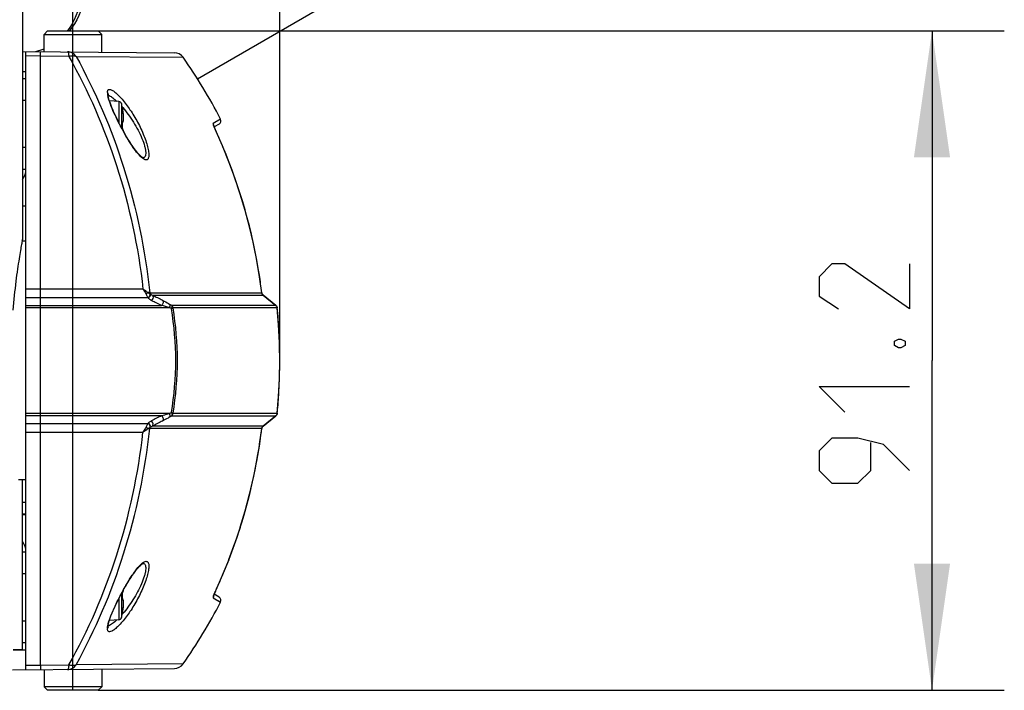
# Model space of a CAD drawing. Header units: millimetres. Extents: x 0 to 420, y 0 to 297.
# Tile 22 of 100: x 114 to 142, y 54 to 73. Entities that reach past the tile are written whole.
import ezdxf

# ---------------------------------------------------------------- set-up
doc = ezdxf.new("R2010")
doc.units = ezdxf.units.MM
doc.header["$LTSCALE"] = 23.1
doc.layers.get('0').update_dxf_attribs({"linetype": 'CONTINUOUS'})
doc.layers.add('06___PRT_ALL_SURFS', color=7, linetype='CONTINUOUS')
doc.layers.add('DIM_PILOTEES', color=7, linetype='CONTINUOUS')
doc.styles.get("Standard").update_dxf_attribs({"font": 'txt', "width": 0.7})
doc.dimstyles.new('DIMSTYLE_1', dxfattribs={"dimtxt": 2.5, "dimasz": 3.5, "dimexe": 2, "dimexo": 0, "dimtad": 1, "dimlfac": 5, "dimdsep": 46, "dimtxsty": 'Standard', "dimblk": '_FILLED', "dimblk1": '_FILLED', "dimblk2": '_FILLED', "dimcen": 0, "dimazin": 2, "dimtp": 0.2, "dimtm": 0.2, "dimtfac": 1, "dimtofl": 0, "dimtmove": 0, "dimatfit": 3, "dimldrblk": '_FILLED', "dimfxl": 0, "dimtolj": 1, "dimarcsym": 0})
doc.dimstyles.new('DIMSTYLE_2', dxfattribs={"dimtxt": 2.5, "dimasz": 3.5, "dimexe": 2, "dimexo": 0, "dimtad": 1, "dimlfac": 5, "dimdsep": 46, "dimtxsty": 'Standard', "dimblk": '_FILLED', "dimblk1": '_FILLED', "dimblk2": '_FILLED', "dimcen": 0, "dimazin": 2, "dimtp": 0.3, "dimtm": 0.3, "dimtfac": 1, "dimtofl": 0, "dimtmove": 0, "dimatfit": 3, "dimldrblk": '_FILLED', "dimfxl": 0, "dimtolj": 1, "dimarcsym": 0})
doc.dimstyles.new('DIMSTYLE_5', dxfattribs={"dimtxt": 2.5, "dimasz": 3.5, "dimexe": 2, "dimexo": 0, "dimtad": 1, "dimlfac": 5, "dimdsep": 46, "dimtxsty": 'Standard', "dimblk": '_FILLED', "dimblk1": '_FILLED', "dimblk2": '_FILLED', "dimcen": 0, "dimazin": 2, "dimtp": 0.5, "dimtm": 0.5, "dimtfac": 1, "dimtofl": 0, "dimtmove": 0, "dimatfit": 3, "dimldrblk": '_FILLED', "dimfxl": 0, "dimtolj": 1, "dimarcsym": 0})

# ---------------------------------------------------------------- blocks, each defined once
blk = doc.blocks.new('_FILLED')
at = {"color": 0, "linetype": 'ByBlock'}
blk.add_solid([(0, 0), (-1, 0.1429), (-1, -0.1429)], dxfattribs=at)
blk = doc.blocks.new('*D16')
at = {"layer": 'DIM_PILOTEES', "color": 2, "linetype": 'Continuous'}
for p, q in [((116.55, 72.383), (141.616, 72.383)), ((139.616, 72.383), (139.616, 63.263)), ((139.616, 54.143), (139.616, 63.263)), ((116.55, 54.143), (141.616, 54.143))]:
    blk.add_line(p, q, dxfattribs=at)
at = {"layer": 'DIM_PILOTEES', "color": 2, "linetype": 'Continuous', "xscale": 3.5, "yscale": 3.5, "zscale": 3.5}
for p, rotation in [((139.616, 72.383), 90), ((139.616, 54.143), 270)]:
    blk.add_blockref('_FILLED', p, dxfattribs=dict(at, rotation=rotation))
at = {"layer": 'DIM_PILOTEES', "color": 2, "linetype": 'Continuous', "insert": (136.491, 63.263), "char_height": 2.5, "width": 10.17857, "attachment_point": 2, "rotation": 90, "line_spacing_factor": 0.9}
blk.add_mtext('{\\ftxt;\\W0.0001;\\H0.0001;\\~}{\\ftxt;\\W2.7142857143;\\H2.5; }{\\ftxt;\\W0.0001;\\H0.0001;\\~}', dxfattribs=at)
blk = doc.blocks.new('*D17')
at = {"layer": 'DIM_PILOTEES', "color": 2, "linetype": 'Continuous'}
for p, q in [((71.53, 63.263), (71.53, 103.414)), ((121.571, 63.263), (121.571, 103.414)), ((71.53, 101.414), (96.55, 101.414)), ((121.571, 101.414), (96.55, 101.414))]:
    blk.add_line(p, q, dxfattribs=at)
at = {"layer": 'DIM_PILOTEES', "color": 2, "linetype": 'Continuous', "xscale": 3.5, "yscale": 3.5, "zscale": 3.5, "rotation": 180}
blk.add_blockref('_FILLED', (71.53, 101.414), dxfattribs=at)
at = {"layer": 'DIM_PILOTEES', "color": 2, "linetype": 'Continuous', "xscale": 3.5, "yscale": 3.5, "zscale": 3.5}
blk.add_blockref('_FILLED', (121.571, 101.414), dxfattribs=at)
at = {"layer": 'DIM_PILOTEES', "color": 2, "linetype": 'Continuous', "insert": (96.55, 104.539), "char_height": 2.5, "width": 13.66071, "attachment_point": 2, "line_spacing_factor": 0.9}
blk.add_mtext('{\\ftxt;\\W0.0001;\\H0.0001;\\~}{\\ftxt;\\W3.6428571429;\\H2.5; }{\\ftxt;\\W0.0001;\\H0.0001;\\~}', dxfattribs=at)
blk = doc.blocks.new('*D18')
at = {"layer": 'DIM_PILOTEES', "color": 2, "linetype": 'Continuous'}
for p, q in [((115.85, 54.143), (115.85, 98.414)), ((121.571, 63.263), (121.571, 98.414)), ((115.85, 96.414), (94.529, 96.414)), ((94.529, 96.414), (118.711, 96.414)), ((129.071, 96.414), (118.711, 96.414)), ((121.571, 96.414), (129.071, 96.414))]:
    blk.add_line(p, q, dxfattribs=at)
at = {"layer": 'DIM_PILOTEES', "color": 2, "linetype": 'Continuous', "xscale": 3.5, "yscale": 3.5, "zscale": 3.5}
blk.add_blockref('_FILLED', (115.85, 96.414), dxfattribs=at)
at = {"layer": 'DIM_PILOTEES', "color": 2, "linetype": 'Continuous', "xscale": 3.5, "yscale": 3.5, "zscale": 3.5, "rotation": 180}
blk.add_blockref('_FILLED', (121.571, 96.414), dxfattribs=at)
at = {"layer": 'DIM_PILOTEES', "color": 2, "linetype": 'Continuous', "insert": (101.85, 99.539), "char_height": 2.5, "width": 10.98214, "attachment_point": 3, "line_spacing_factor": 0.9}
blk.add_mtext('{\\ftxt;\\W0.0001;\\H0.0001;\\~}{\\ftxt;\\W2.9285714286;\\H2.5; }{\\ftxt;\\W0.0001;\\H0.0001;\\~}', dxfattribs=at)

msp = doc.modelspace()

# ---------------------------------------------------------------- linework, layer by layer
at = {"color": 7, "linetype": 'Continuous'}
for p, q in [((128.4188, 76.3198), (119.2957, 71.0526)), ((114.4522, 73.6468), (114.4522, 66.6126)), ((115.1504, 72.3826), (115.0504, 72.2826)), ((115.0504, 71.8116), (115.0504, 72.2826)), ((115.0504, 72.2826), (116.6504, 72.2826)), ((115.1504, 72.3826), (116.5504, 72.3826)), ((116.5504, 72.3826), (116.6504, 72.2826)), ((116.6504, 71.7976), (116.6504, 72.2826)), ((114.4522, 71.8168), (118.656, 71.7801)), ((114.5504, 54.7091), (114.5504, 71.816)), ((114.9504, 71.6855), (114.5504, 71.6891)), ((114.9504, 54.8396), (114.9504, 71.6855)), ((115.7372, 71.6789), (114.9504, 71.6855)), ((115.9363, 71.6789), (118.8989, 71.6526)), ((114.4522, 71.2642), (114.5504, 71.2634)), ((114.4522, 71.0626), (114.5504, 71.0626)), ((116.8219, 70.6256), (116.8219, 70.6252)), ((116.8221, 70.6181), (116.8219, 70.6252)), ((114.4522, 70.4626), (114.5504, 70.4626)), ((117.1216, 70.4301), (116.8578, 70.4532)), ((117.1216, 70.4301), (117.1216, 69.8425)), ((117.1921, 70.3707), (117.1921, 69.7079)), ((117.2187, 70.2518), (117.22, 70.2519)), ((117.2187, 70.2518), (117.22, 70.2519)), ((117.2191, 70.2474), (117.219, 70.2476)), ((117.2197, 70.2428), (117.2191, 70.2474)), ((117.2198, 70.2418), (117.2197, 70.2428)), ((117.22, 70.2405), (117.2197, 70.2422)), ((117.2205, 70.2376), (117.2199, 70.2408)), ((117.221, 70.2343), (117.2204, 70.2378)), ((117.2213, 70.2324), (117.2207, 70.2361)), ((117.2217, 70.2304), (117.221, 70.2343)), ((117.2224, 70.226), (117.2216, 70.2306)), ((117.2233, 70.2213), (117.2223, 70.2266)), ((117.2244, 70.2152), (117.2231, 70.2222)), ((117.2255, 70.2094), (117.2242, 70.2164)), ((117.2255, 70.2094), (117.2255, 70.2094)), ((117.2297, 70.1866), (117.2255, 70.2094)), ((117.2297, 70.187), (117.2255, 70.2094)), ((117.2343, 70.1599), (117.2297, 70.187)), ((117.2384, 70.1335), (117.2342, 70.1603)), ((117.242, 70.1076), (117.2383, 70.1338)), ((117.245, 70.0825), (117.2419, 70.1079)), ((117.2476, 70.0584), (117.245, 70.0828)), ((117.2495, 70.0354), (117.2475, 70.0586)), ((117.251, 70.0138), (117.2495, 70.0356)), ((117.2519, 69.9937), (117.251, 70.014)), ((117.2187, 69.8395), (117.2191, 69.8395)), ((117.2198, 69.861), (117.2252, 69.8636)), ((117.2455, 69.8969), (117.2477, 69.9065)), ((117.2477, 69.9064), (117.2494, 69.9172)), ((117.2494, 69.9172), (117.2507, 69.9294)), ((117.2507, 69.9294), (117.2517, 69.9431)), ((117.2517, 69.943), (117.2522, 69.9584)), ((117.2523, 69.9752), (117.2519, 69.9939)), ((117.2522, 69.9583), (117.2523, 69.9753)), ((119.9339, 69.94), (119.7289, 69.8208)), ((119.895, 69.8077), (119.7562, 69.7276)), ((117.2104, 69.6671), (117.2047, 69.6776)), ((117.248, 69.6055), (117.2075, 69.6791)), ((117.2187, 69.6856), (117.2191, 69.6856)), ((117.2193, 69.663), (117.2202, 69.656)), ((117.2252, 69.6616), (117.2198, 69.6641)), ((117.243, 69.6366), (117.2399, 69.644)), ((117.2456, 69.6282), (117.243, 69.6366)), ((117.2477, 69.6187), (117.2455, 69.6282)), ((117.2494, 69.6079), (117.2477, 69.6187)), ((117.2501, 69.6018), (117.2494, 69.6079)), ((119.81, 69.6037), (119.8089, 69.6053)), ((114.4522, 69.1626), (114.5504, 69.1626)), ((114.4522, 68.5626), (114.5504, 68.5626)), ((114.55, 67.5326), (114.4522, 67.5326)), ((114.5504, 66.5626), (114.4429, 66.5626)), ((114.4482, 66.591), (114.4522, 66.6126)), ((114.4504, 66.5626), (114.4504, 66.6026)), ((117.7875, 65.2401), (114.5504, 65.2401)), ((117.9745, 65.1421), (121.0751, 65.1421)), ((121.0756, 65.1415), (121.0751, 65.1421)), ((117.9277, 64.998), (114.5504, 64.998)), ((118.0509, 65.0756), (121.1098, 65.0756)), ((121.112, 65.0741), (121.1098, 65.0756)), ((121.1098, 65.0756), (121.1119, 65.074)), ((121.1098, 65.0756), (121.1119, 65.074)), ((121.1119, 65.074), (121.465, 64.7889)), ((121.4673, 64.7874), (121.112, 65.0741)), ((114.5504, 64.7869), (118.3031, 64.7869)), ((114.5504, 64.7298), (118.5224, 64.7298)), ((118.5736, 64.6998), (118.5224, 64.7298)), ((118.5843, 64.7889), (118.5337, 64.8192)), ((121.465, 64.7889), (118.5843, 64.7889)), ((121.5035, 64.7193), (118.6213, 64.7193)), ((121.4673, 64.7874), (121.465, 64.7889)), ((121.504, 64.7188), (121.5035, 64.7193)), ((121.54, 64.2563), (121.504, 64.7188)), ((121.5635, 63.7591), (121.54, 64.2563)), ((121.5713, 63.2626), (121.5635, 63.7604)), ((121.5636, 62.7673), (121.5714, 63.2639)), ((121.5401, 62.2701), (121.5636, 62.7673)), ((121.504, 61.8063), (121.5402, 62.2714)), ((118.5224, 61.7953), (114.5504, 61.7953)), ((118.3031, 61.7382), (114.5504, 61.7382)), ((118.5224, 61.7953), (118.5736, 61.8254)), ((118.5337, 61.7059), (118.5843, 61.7362)), ((118.5843, 61.7362), (121.465, 61.7362)), ((118.6213, 61.8058), (121.5035, 61.8058)), ((121.465, 61.7362), (121.1119, 61.4512)), ((121.112, 61.451), (121.4673, 61.7377)), ((121.4673, 61.7377), (121.465, 61.7362)), ((121.504, 61.8063), (121.5035, 61.8058)), ((114.5504, 61.5271), (117.9277, 61.5271)), ((121.0751, 61.383), (117.9745, 61.383)), ((121.1098, 61.4495), (118.0509, 61.4495)), ((121.0155, 60.9479), (121.0756, 61.3836)), ((121.0756, 61.3836), (121.0751, 61.383)), ((121.1119, 61.4512), (121.1098, 61.4495)), ((121.112, 61.451), (121.1098, 61.4495)), ((114.5504, 61.285), (117.7875, 61.285)), ((120.9373, 60.4842), (121.0159, 60.9505)), ((120.8446, 60.0224), (120.9377, 60.4867)), ((114.5504, 59.9626), (114.348, 59.9626)), ((114.4504, 55.2626), (114.4504, 59.9626)), ((120.7376, 59.5631), (120.8452, 60.0248)), ((120.6162, 59.1069), (120.7382, 59.5655)), ((114.55, 59.3381), (114.4504, 59.3381)), ((114.55, 59.0189), (114.4504, 59.0189)), ((114.55, 58.9926), (114.4504, 58.9926)), ((120.4805, 58.6544), (120.6168, 59.1092)), ((120.3306, 58.2062), (120.4812, 58.6567)), ((120.1665, 57.7628), (120.3314, 58.2085)), ((114.5504, 57.9626), (114.4504, 57.9626)), ((119.989, 57.326), (120.1674, 57.7651)), ((117.7874, 57.6488), (117.7876, 57.6488)), ((114.5504, 57.3626), (114.4504, 57.3626)), ((119.81, 56.9214), (119.9896, 57.3272)), ((117.1216, 56.6828), (117.1216, 56.095)), ((117.1921, 56.8173), (117.1921, 56.1545)), ((117.2047, 56.8475), (117.2104, 56.858)), ((117.2104, 56.858), (117.2173, 56.8707)), ((117.2187, 56.8395), (117.2191, 56.8395)), ((117.2187, 56.6856), (117.2191, 56.6856)), ((117.2202, 56.8691), (117.2193, 56.8619)), ((117.2198, 56.861), (117.2252, 56.8636)), ((117.2252, 56.6616), (117.2198, 56.6641)), ((117.2455, 56.8969), (117.2477, 56.9065)), ((117.2477, 56.9064), (117.2494, 56.9172)), ((117.2494, 56.9172), (117.25, 56.9231)), ((119.7289, 56.7043), (119.9339, 56.5851)), ((119.895, 56.7174), (119.7562, 56.7975)), ((119.8003, 56.9002), (119.81, 56.9214)), ((119.81, 56.9214), (119.8089, 56.9198)), ((117.2342, 56.3648), (117.2384, 56.3916)), ((117.2383, 56.3913), (117.242, 56.4175)), ((117.243, 56.6366), (117.2399, 56.644)), ((117.2419, 56.4172), (117.245, 56.4426)), ((117.2456, 56.6282), (117.243, 56.6366)), ((117.245, 56.4424), (117.2476, 56.4667)), ((117.2477, 56.6187), (117.2455, 56.6282)), ((117.2475, 56.4665), (117.2495, 56.4897)), ((117.2494, 56.6079), (117.2477, 56.6187)), ((117.2507, 56.5957), (117.2494, 56.6079)), ((117.2495, 56.4895), (117.251, 56.5113)), ((117.2517, 56.582), (117.2507, 56.5958)), ((117.251, 56.5111), (117.2519, 56.5314)), ((117.2522, 56.5667), (117.2517, 56.5821)), ((117.2519, 56.5312), (117.2523, 56.5499)), ((117.2523, 56.5498), (117.2522, 56.5668)), ((117.22, 56.2732), (117.2187, 56.2733)), ((117.22, 56.2732), (117.2187, 56.2733)), ((117.219, 56.2777), (117.2197, 56.2823)), ((117.219, 56.2774), (117.219, 56.2777)), ((117.2197, 56.2823), (117.22, 56.2844)), ((117.22, 56.2844), (117.2204, 56.2871)), ((117.2204, 56.2871), (117.2209, 56.2902)), ((117.2209, 56.2902), (117.2215, 56.2937)), ((117.2215, 56.2937), (117.2221, 56.2974)), ((117.2221, 56.2974), (117.2232, 56.3036)), ((117.2232, 56.3036), (117.2245, 56.3104)), ((117.2245, 56.3104), (117.2255, 56.3157)), ((117.2255, 56.3157), (117.2297, 56.3385)), ((117.2255, 56.3158), (117.2255, 56.3157)), ((117.2297, 56.3381), (117.2343, 56.3652)), ((114.4504, 56.0626), (114.5504, 56.0626)), ((116.8219, 55.8999), (116.822, 55.9063)), ((116.8219, 55.8995), (116.8219, 55.8999)), ((117.1216, 56.095), (116.8578, 56.072)), ((114.4504, 55.4626), (114.5504, 55.4626)), ((114.1985, 55.2587), (114.5504, 55.2617)), ((114.4504, 55.2626), (114.1986, 55.2626)), ((114.5504, 54.836), (114.9504, 54.8396)), ((114.9504, 54.8396), (115.7372, 54.8463)), ((118.8989, 54.8726), (115.9363, 54.8463)), ((114.1791, 54.7059), (118.656, 54.745)), ((115.0504, 54.7135), (115.0504, 54.2426)), ((116.6504, 54.7275), (116.6504, 54.2426)), ((116.6504, 54.2426), (115.0504, 54.2426)), ((115.1504, 54.1426), (115.0504, 54.2426)), ((116.5504, 54.1426), (116.6504, 54.2426)), ((116.5504, 54.1426), (115.1504, 54.1426))]:
    msp.add_line(p, q, dxfattribs=at)
for points in [[(116.8219, 70.6256), (116.8219, 70.6279), (116.8224, 70.6367), (116.8231, 70.6418), (116.8233, 70.6428)], [(117.2075, 69.6791), (117.1687, 69.7515), (117.1318, 69.8224), (117.0967, 69.8917), (117.0634, 69.9593), (117.0319, 70.025), (117.0023, 70.0887), (116.9746, 70.1505), (116.9488, 70.2101), (116.9251, 70.2674), (116.9036, 70.322), (116.8844, 70.3736), (116.8678, 70.4217), (116.8537, 70.4659), (116.8423, 70.5061), (116.8335, 70.5417), (116.8274, 70.5725), (116.8237, 70.5981), (116.8221, 70.6181)], [(117.2194, 69.8295), (117.2191, 69.8414), (117.219, 69.8452), (117.2191, 69.8488), (117.2192, 69.8522), (117.2193, 69.8554), (117.2195, 69.8584), (117.2198, 69.861)], [(117.2191, 69.6856), (117.2194, 69.6952), (117.2198, 69.7095), (117.2201, 69.7239), (117.2203, 69.7382), (117.2204, 69.7525), (117.2204, 69.7722)], [(117.2204, 69.7722), (117.2203, 69.7865), (117.2201, 69.8009), (117.2198, 69.8152), (117.2194, 69.8295)], [(117.2198, 69.861), (117.2201, 69.8634), (117.2204, 69.8653), (117.2207, 69.8669), (117.2209, 69.8679), (117.2211, 69.8685)], [(117.2252, 69.8636), (117.2313, 69.8685), (117.2361, 69.8744), (117.2399, 69.8811), (117.243, 69.8885), (117.2456, 69.8969)], [(119.9339, 69.94), (119.9245, 69.9348), (119.8893, 69.9141), (119.8254, 69.8759), (119.7289, 69.8208)], [(119.81, 69.6037), (119.8011, 69.6231), (119.7956, 69.6353), (119.7903, 69.6472), (119.7852, 69.6588), (119.7802, 69.6701), (119.7755, 69.681), (119.7711, 69.6914), (119.7669, 69.7015), (119.7629, 69.711), (119.7592, 69.7201), (119.7558, 69.7286), (119.7527, 69.7366), (119.7499, 69.744), (119.7473, 69.7508), (119.7451, 69.757), (119.7431, 69.7627), (119.7414, 69.7676), (119.7401, 69.7718), (119.739, 69.7753), (119.7382, 69.7781), (119.7377, 69.78), (119.7375, 69.7809)], [(117.2198, 69.6636), (117.2196, 69.666), (117.2194, 69.6686), (117.2192, 69.6715), (117.2191, 69.6746), (117.219, 69.6779), (117.2191, 69.6813), (117.2191, 69.6847), (117.2191, 69.6856)], [(117.2198, 69.6641), (117.2198, 69.6641), (117.2195, 69.6668), (117.2193, 69.6697), (117.2192, 69.6729), (117.2191, 69.6764), (117.219, 69.68), (117.2191, 69.6837), (117.2191, 69.6845)], [(117.2211, 69.6565), (117.2211, 69.6566), (117.2209, 69.6572), (117.2207, 69.6583), (117.2204, 69.6597), (117.2201, 69.6615), (117.2198, 69.6636)], [(117.2399, 69.6441), (117.2361, 69.6508), (117.2313, 69.6566), (117.2252, 69.6616)], [(117.7893, 68.8763), (117.7831, 68.8787), (117.7725, 68.8843), (117.7582, 68.8936), (117.7406, 68.907), (117.7204, 68.9245), (117.6976, 68.9463), (117.6724, 68.9726), (117.6446, 69.0038), (117.6144, 69.0401), (117.5813, 69.0821), (117.5451, 69.1307), (117.5063, 69.1855), (117.4649, 69.2466), (117.4218, 69.3128), (117.3779, 69.3832), (117.3337, 69.4563), (117.2903, 69.5308), (117.248, 69.6055)], [(121.0756, 65.1415), (121.0155, 65.5772), (120.9373, 66.041), (120.8446, 66.5028), (120.7376, 66.9621), (120.6162, 67.4183), (120.4805, 67.8708), (120.3305, 68.319), (120.1665, 68.7623), (119.9886, 69.2003), (119.81, 69.6037)], [(121.112, 65.0741), (121.1111, 65.0749), (121.1042, 65.0812), (121.0979, 65.0883), (121.0921, 65.0962), (121.0871, 65.1048), (121.0828, 65.114), (121.0793, 65.1238), (121.0769, 65.1339), (121.0756, 65.1415)], [(121.0756, 61.3836), (121.0772, 61.3931), (121.0799, 61.4031), (121.0835, 61.4128), (121.0879, 61.4219), (121.0931, 61.4304), (121.0989, 61.4381), (121.1054, 61.445), (121.112, 61.451)], [(121.0756, 61.3836), (121.0769, 61.3912), (121.0793, 61.4013), (121.0828, 61.4111), (121.0871, 61.4203), (121.0921, 61.4289), (121.0979, 61.4368), (121.1042, 61.4439), (121.1085, 61.4479)], [(117.1982, 56.8288), (117.2373, 56.9004), (117.2781, 56.9731), (117.3202, 57.0458), (117.3632, 57.1178), (117.4063, 57.1878), (117.4491, 57.2545), (117.4907, 57.317), (117.5306, 57.3743), (117.5683, 57.4259), (117.6032, 57.4711), (117.6354, 57.5105), (117.6647, 57.5441), (117.6913, 57.5724), (117.7152, 57.5959), (117.7365, 57.6147), (117.7551, 57.6293), (117.7704, 57.6396), (117.7729, 57.6411)], [(117.7729, 57.6411), (117.7819, 57.6459), (117.7887, 57.6486), (117.7892, 57.6489), (117.7874, 57.6488)], [(116.822, 55.9063), (116.8235, 55.926), (116.8272, 55.9514), (116.8332, 55.982), (116.8419, 56.0174), (116.8531, 56.0573), (116.867, 56.1012), (116.8835, 56.1488), (116.9023, 56.1998), (116.9235, 56.2537), (116.9468, 56.3101), (116.972, 56.3688), (116.9991, 56.4294), (117.028, 56.4918), (117.0586, 56.556), (117.091, 56.6219), (117.125, 56.6894), (117.1608, 56.7584), (117.1982, 56.8288)], [(117.2194, 56.8295), (117.2191, 56.8414), (117.219, 56.8452), (117.2191, 56.8488), (117.2192, 56.8522), (117.2193, 56.8554), (117.2195, 56.8584), (117.2198, 56.861)], [(117.2198, 56.6636), (117.2196, 56.666), (117.2194, 56.6686), (117.2192, 56.6715), (117.2191, 56.6746), (117.219, 56.6779), (117.2191, 56.6813), (117.2191, 56.6847), (117.2191, 56.6856)], [(117.2198, 56.6641), (117.2198, 56.6641), (117.2195, 56.6668), (117.2193, 56.6697), (117.2192, 56.6729), (117.2191, 56.6764), (117.219, 56.68), (117.2191, 56.6837), (117.2191, 56.6845)], [(117.2191, 56.6856), (117.2194, 56.6952), (117.2198, 56.7095), (117.2201, 56.7239), (117.2203, 56.7382), (117.2204, 56.7525), (117.2204, 56.7722)], [(117.2204, 56.7722), (117.2203, 56.7865), (117.2201, 56.8009), (117.2198, 56.8152), (117.2194, 56.8295)], [(117.2198, 56.861), (117.2201, 56.8634), (117.2204, 56.8653), (117.2207, 56.8669), (117.2209, 56.8679), (117.2211, 56.8685)], [(117.2211, 56.6565), (117.2211, 56.6566), (117.2209, 56.6572), (117.2207, 56.6583), (117.2204, 56.6597), (117.2201, 56.6615), (117.2198, 56.6636)], [(117.2252, 56.8636), (117.2313, 56.8685), (117.2361, 56.8744), (117.2399, 56.8811), (117.243, 56.8885), (117.2456, 56.8969)], [(117.2399, 56.6441), (117.2361, 56.6508), (117.2313, 56.6566), (117.2252, 56.6616)], [(119.7375, 56.7444), (119.7374, 56.7439), (119.7375, 56.7444), (119.738, 56.746), (119.7387, 56.7486), (119.7397, 56.7521), (119.7411, 56.7564), (119.7428, 56.7616), (119.7448, 56.7675), (119.7472, 56.7741), (119.75, 56.7814), (119.753, 56.7894), (119.7564, 56.798), (119.7601, 56.8072), (119.7641, 56.8171), (119.7685, 56.8275), (119.7731, 56.8385), (119.778, 56.85), (119.7832, 56.8619), (119.7887, 56.8743), (119.7944, 56.8871), (119.8003, 56.9002)], [(119.8792, 56.6169), (119.9182, 56.594), (119.9337, 56.5852), (119.9339, 56.5851)], [(116.8216, 55.8861), (116.8219, 55.8854), (116.8233, 55.8823), (116.8231, 55.8832), (116.8224, 55.888), (116.8219, 55.8966), (116.8219, 55.8995)]]:
    msp.add_lwpolyline(points, dxfattribs=at)
for centre, radius, start, end in [((114.4026, 73.5291), 1.7648, 283.55829, 287.78027), ((114.3993, 73.5398), 1.776, 287.77839, 291.51367), ((118.6534, 71.4802), 0.3, 35.07563, 89.5), ((117.1075, 70.6777), 0.3027, 180.30793, 183.55759), ((117.1956, 70.6831), 0.3909, 183.54089, 186.26123), ((117.2999, 70.6945), 0.4958, 186.25103, 188.56463), ((117.4219, 70.7127), 0.6192, 188.55508, 190.53301), ((117.1147, 70.3504), 0.08, 14.67713, 85), ((114.8704, 69.7626), 2.4, 11.76567, 14.67713), ((115.0867, 68.4228), 2.8227, 40.62009, 41.08006), ((117.199, 70.2477), 0.0201, 358.64089, 11.71259), ((117.2004, 70.2479), 0.02, 345.21039, 11.76567), ((115.4908, 69.8756), 1.7665, 9.74567, 10.90127), ((115.518, 69.8803), 1.7389, 9.44607, 9.7449), ((115.5351, 69.8831), 1.7216, 9.00878, 9.44623), ((115.5571, 69.8866), 1.6993, 8.66653, 9.00874), ((115.5986, 69.8929), 1.6574, 7.98554, 8.66825), ((115.6491, 69.9), 1.6064, 7.62364, 7.98416), ((115.6976, 69.9065), 1.5573, 7.15853, 7.62437), ((115.7458, 69.9125), 1.5088, 6.87438, 7.15762), ((115.8226, 69.9217), 1.4314, 6.00271, 6.88006), ((115.8987, 69.9298), 1.355, 5.81055, 5.99677), ((117.4324, 69.8464), 0.2138, 180.21013, 181.84052), ((114.8188, 69.7626), 2.4012, 358.16287, 1.83713), ((119.845, 69.8943), 0.1, 300, 27.21694), ((123.6671, 73.1776), 7.3493, 208.53275, 208.64639), ((117.4323, 69.6787), 0.2137, 178.15905, 179.81686), ((123.3844, 71.2527), 3.9368, 204.32679, 204.73745), ((106.3334, 63.3978), 14.8365, 22.91882, 24.73325), ((106.1255, 63.3146), 15.0604, 8.84673, 22.90237), ((114.0504, 68.5626), 0.5, 323.53997, 360), ((105.9068, 63.2684), 15.2836, 7.04198, 8.89183), ((117.8446, 64.7109), 0.4215, 69.79768, 70.65573), ((119.6329, 66.7454), 2.4415, 225.70043, 225.94383), ((137.1153, 102.2731), 41.9418, 242.92044, 243.35057), ((137.3782, 102.4593), 42.0842, 242.66106, 243.08591), ((117.4453, 61.0416), 3.8422, 73.72001, 77.09983), ((121.4037, 64.7095), 0.1003, 36.76133, 52.3116), ((121.404, 64.7098), 0.0999, 28.91534, 36.73019), ((105.816, 63.2645), 15.7548, 5.05423, 5.29827), ((105.805, 63.2636), 15.7658, 3.82929, 5.05414), ((105.8006, 63.2632), 15.7703, 3.39631, 3.82935), ((105.7926, 63.2628), 15.7783, 1.98101, 3.39624), ((105.7882, 63.2626), 15.7827, 1.58577, 1.98103), ((105.7856, 63.2626), 15.7852, 0.23477, 1.58576), ((105.7852, 63.2626), 15.7857, 358.46016, 359.80658), ((105.7844, 63.2626), 15.7865, 359.80655, 0.23474), ((105.7935, 63.2623), 15.7774, 356.63695, 357.98995), ((105.7881, 63.2625), 15.7828, 357.98989, 358.46009), ((105.804, 63.2616), 15.7669, 355.04207, 356.09493), ((105.7982, 63.262), 15.7727, 356.09487, 356.63684), ((105.8168, 63.2605), 15.754, 354.70174, 355.042), ((136.7761, 24.9215), 41.1913, 116.64552, 117.08348), ((137.0271, 24.7511), 41.3143, 116.91013, 117.34289), ((121.4048, 61.8143), 0.0986, 307.63859, 309.21096), ((119.6395, 59.7732), 2.4508, 134.06248, 134.30489), ((117.8407, 61.825), 0.433, 289.36512, 290.19934), ((105.9108, 63.2561), 15.2795, 350.24325, 352.95837), ((121.1715, 61.3768), 0.0954, 130.30766, 142.08477), ((106.0717, 63.2255), 15.1157, 337.21928, 350.2545), ((114.0504, 57.9626), 0.5, 0, 36.7837), ((118.1779, 57.159), 0.6463, 130.96252, 132.90289), ((118.1044, 57.2437), 0.534, 128.85715, 130.96567), ((118.0611, 57.2972), 0.4652, 127.87053, 128.82981), ((106.3318, 63.128), 14.8382, 335.26691, 337.17741), ((117.4324, 56.8464), 0.2138, 180.21013, 181.84052), ((117.4323, 56.6787), 0.2137, 178.15905, 179.81686), ((114.8188, 56.7626), 2.4012, 358.16287, 1.83713), ((123.4021, 55.2643), 3.9562, 155.26312, 155.63612), ((119.845, 56.6308), 0.1, 332.78306, 60), ((115.5969, 56.6325), 1.659, 351.33299, 351.97639), ((115.6477, 56.6253), 1.6077, 351.97733, 352.38795), ((115.6993, 56.6184), 1.5557, 352.38739, 352.85918), ((115.7482, 56.6123), 1.5064, 352.86012, 353.14338), ((115.8168, 56.6041), 1.4373, 353.14071, 354.05536), ((115.9054, 56.5946), 1.3482, 354.06581, 354.21958), ((117.1147, 56.1747), 0.08, 275, 345.32287), ((114.8704, 56.7626), 2.4, 345.32287, 348.23433), ((115.0869, 58.1022), 2.8225, 318.91966, 319.38106), ((117.199, 56.2774), 0.0201, 348.28836, 1.35232), ((117.2004, 56.2773), 0.02, 348.23433, 14.7913), ((115.491, 56.6495), 1.7663, 349.09866, 350.26911), ((115.5183, 56.6448), 1.7386, 350.26992, 350.55534), ((115.5355, 56.642), 1.7212, 350.55515, 350.9975), ((115.5574, 56.6385), 1.6989, 350.99757, 351.33448), ((117.1098, 55.8473), 0.3049, 176.31408, 179.68676), ((117.44, 55.8093), 0.6375, 169.17893, 171.19324), ((118.6534, 55.045), 0.3, 270.5, 324.92437)]:
    msp.add_arc(centre, radius, start, end, dxfattribs=at)
for points, knots in [([(114.3933, 75.3549), (114.7283, 75.3505), (115.4117, 75.141), (116.0981, 74.3326), (116.2541, 73.2841), (115.96, 72.6334), (115.7423, 72.3798)], [0, 0, 0, 0, 0.2496346, 0.5003921, 0.7508769, 1, 1, 1, 1]), ([(114.3955, 75.2934), (114.7158, 75.2708), (115.3575, 75.0425), (115.9972, 74.2588), (116.1502, 73.2594), (115.8885, 72.6314), (115.6902, 72.3798)], [0, 0, 0, 0, 0.2497011, 0.5004238, 0.7508633, 1, 1, 1, 1]), ([(114.9504, 71.6855), (114.9506, 71.7032), (114.9509, 71.7283), (114.9515, 71.7593), (114.9517, 71.7777), (114.9524, 71.7918), (114.9519, 71.8032), (114.9535, 71.8079), (114.9523, 71.8125), (114.953, 71.8125)], [0, 0, 0, 0, 0.4181492, 0.5905627, 0.7350599, 0.8496379, 0.9327291, 0.983045, 1, 1, 1, 1]), ([(115.9363, 71.6789), (115.9107, 71.7169), (115.8409, 71.7815), (115.7488, 71.8055), (115.7037, 71.8059)], [0, 0, 0, 0, 0.5039517, 1, 1, 1, 1]), ([(115.7037, 71.8059), (115.7081, 71.8059), (115.7175, 71.7927), (115.7242, 71.7682), (115.7323, 71.7277), (115.7356, 71.6966), (115.7372, 71.6789)], [0, 0, 0, 0, 0.0978847, 0.2971347, 0.6024057, 1, 1, 1, 1]), ([(115.7372, 71.6789), (115.7742, 71.6909), (115.8409, 71.7045), (115.9117, 71.6938), (115.9363, 71.6789)], [0, 0, 0, 0, 0.5744924, 1, 1, 1, 1]), ([(115.7372, 71.6789), (116.275, 70.7219), (117.1832, 68.63), (117.6579, 66.3989), (117.7875, 65.2401)], [0, 0, 0, 0, 0.4849055, 1, 1, 1, 1]), ([(115.9363, 71.6789), (116.4741, 70.705), (117.3826, 68.5805), (117.8506, 66.3168), (117.9745, 65.1421)], [0, 0, 0, 0, 0.4850191, 1, 1, 1, 1]), ([(116.8049, 70.6761), (116.8048, 70.6889), (116.8063, 70.7116), (116.8159, 70.7414), (116.835, 70.7609), (116.8517, 70.7647), (116.8599, 70.7649)], [0, 0, 0, 0, 0.3285614, 0.5819016, 0.7892964, 1, 1, 1, 1]), ([(117.2047, 69.6776), (117.1594, 69.7613), (117.0734, 69.9275), (116.9589, 70.1718), (116.8691, 70.3939), (116.825, 70.5355), (116.8132, 70.5995)], [0, 0, 0, 0, 0.2841751, 0.5590945, 0.8055146, 1, 1, 1, 1]), ([(116.8229, 70.6064), (116.8254, 70.6055), (116.8362, 70.6017), (116.8467, 70.5971), (116.8546, 70.5933)], [0, 0, 0, 0, 0.2349974, 1, 1, 1, 1]), ([(116.8546, 70.5933), (116.8893, 70.5766), (116.9623, 70.527), (117.0282, 70.4693), (117.0638, 70.4356)], [0, 0, 0, 0, 0.4398101, 1, 1, 1, 1]), ([(116.8599, 70.7649), (116.8824, 70.7657), (116.9371, 70.7441), (117.0173, 70.687), (117.1119, 70.6), (117.2569, 70.4413), (117.4412, 70.1946), (117.6101, 69.9161), (117.7335, 69.6729), (117.8147, 69.4883), (117.8797, 69.3108), (117.9254, 69.149), (117.949, 69.0127), (117.9511, 68.9175), (117.9373, 68.8616), (117.922, 68.8337), (117.8996, 68.8167), (117.8819, 68.8141), (117.8734, 68.8144)], [0, 0, 0, 0, 0.0287018, 0.0711615, 0.1261318, 0.1914172, 0.3448254, 0.5169426, 0.6052949, 0.6918437, 0.7732936, 0.8457649, 0.9053678, 0.9493359, 0.9654267, 0.9782254, 0.9890713, 1, 1, 1, 1]), ([(117.2187, 70.2518), (117.2185, 70.2518), (117.2187, 70.2506), (117.2187, 70.2493), (117.2191, 70.2463), (117.2194, 70.2441), (117.2196, 70.2428)], [0, 0, 0, 0, 0.0669724, 0.2594821, 0.5734192, 1, 1, 1, 1]), ([(117.2196, 70.2428), (117.2199, 70.2406), (117.2217, 70.2295), (117.2237, 70.2184), (117.2254, 70.2096)], [0, 0, 0, 0, 0.2026478, 1, 1, 1, 1]), ([(117.2255, 69.8803), (117.2269, 69.8799), (117.2298, 69.8795), (117.2342, 69.881), (117.238, 69.8844), (117.2428, 69.8919), (117.2472, 69.906), (117.2506, 69.9277), (117.2523, 69.9554), (117.2522, 69.9885), (117.2504, 70.0264), (117.2481, 70.053), (117.2467, 70.067)], [0, 0, 0, 0, 0.0219593, 0.0432828, 0.0674862, 0.0970848, 0.1770463, 0.28748, 0.427947, 0.5960694, 0.78824, 1, 1, 1, 1]), ([(117.2293, 70.2604), (117.281, 70.2), (117.383, 70.0708), (117.5244, 69.8628), (117.6527, 69.6409), (117.7585, 69.4179), (117.8236, 69.2372), (117.8541, 69.1066), (117.8645, 69.0271), (117.8635, 68.9628), (117.8517, 68.9142), (117.8254, 68.8816), (117.8006, 68.8761), (117.789, 68.8763)], [0, 0, 0, 0, 0.1499571, 0.3098969, 0.4736564, 0.6326693, 0.7746383, 0.834675, 0.8851784, 0.9252635, 0.9553444, 0.9782174, 1, 1, 1, 1]), ([(117.2193, 69.8619), (117.2191, 69.8606), (117.2187, 69.8552), (117.2186, 69.8498), (117.2186, 69.8456)], [0, 0, 0, 0, 0.2336455, 1, 1, 1, 1]), ([(117.2255, 69.8803), (117.2237, 69.8808), (117.2213, 69.8752), (117.2202, 69.8696), (117.2195, 69.8646), (117.2193, 69.8619)], [0, 0, 0, 0, 0.2850537, 0.5935429, 1, 1, 1, 1]), ([(119.7289, 69.8208), (119.7273, 69.8199), (119.7271, 69.8121), (119.7296, 69.8004), (119.7356, 69.7801), (119.7411, 69.765), (119.7444, 69.7563)], [0, 0, 0, 0, 0.0865531, 0.2778862, 0.5830112, 1, 1, 1, 1]), ([(119.7444, 69.7563), (119.7476, 69.7475), (119.7642, 69.7053), (119.7824, 69.6637), (119.7972, 69.631)], [0, 0, 0, 0, 0.2068038, 1, 1, 1, 1]), ([(117.7717, 68.8637), (117.7261, 68.8999), (117.634, 68.9999), (117.5005, 69.1808), (117.3581, 69.4046), (117.2645, 69.5681), (117.2174, 69.6543)], [0, 0, 0, 0, 0.1801964, 0.4172895, 0.6958798, 1, 1, 1, 1]), ([(117.2186, 69.6794), (117.2186, 69.678), (117.2186, 69.6725), (117.2189, 69.667), (117.2193, 69.663)], [0, 0, 0, 0, 0.2639898, 1, 1, 1, 1]), ([(117.2496, 69.6027), (117.2491, 69.6063), (117.2481, 69.6129), (117.2458, 69.6232), (117.2428, 69.6326), (117.2384, 69.6405), (117.2327, 69.6453), (117.2282, 69.6455), (117.2263, 69.645)], [0, 0, 0, 0, 0.202894, 0.3800462, 0.5979368, 0.7625512, 0.8868171, 1, 1, 1, 1]), ([(117.8734, 68.8144), (117.8572, 68.815), (117.82, 68.8281), (117.7888, 68.8501), (117.7717, 68.8637)], [0, 0, 0, 0, 0.425265, 1, 1, 1, 1]), ([(114.4522, 66.6126), (114.4538, 66.615), (114.4465, 66.5907), (114.4466, 66.5776), (114.436, 66.5283), (114.4212, 66.4431), (114.3932, 66.2888), (114.3561, 66.0637), (114.3128, 65.7802), (114.2492, 65.308), (114.2101, 64.9292), (114.1887, 64.6626)], [0, 0, 0, 0, 0.004427, 0.0176483, 0.0395746, 0.0701018, 0.1561038, 0.2736529, 0.4200724, 0.5923156, 1, 1, 1, 1]), ([(117.7875, 65.2401), (117.796, 65.2284), (117.8281, 65.1829), (117.8569, 65.1351), (117.8753, 65.0982)], [0, 0, 0, 0, 0.2595836, 1, 1, 1, 1]), ([(117.9151, 65.1462), (117.9059, 65.1543), (117.8652, 65.188), (117.8217, 65.2183), (117.7875, 65.2401)], [0, 0, 0, 0, 0.2321297, 1, 1, 1, 1]), ([(117.8753, 65.0982), (117.8796, 65.1019), (117.8948, 65.116), (117.9081, 65.1327), (117.9151, 65.1462)], [0, 0, 0, 0, 0.2675788, 1, 1, 1, 1]), ([(117.9842, 65.1086), (117.9794, 65.1103), (117.9549, 65.12), (117.9324, 65.134), (117.9151, 65.1462)], [0, 0, 0, 0, 0.1931536, 1, 1, 1, 1]), ([(117.9745, 65.1421), (117.971, 65.1428), (117.9513, 65.1456), (117.9313, 65.1461), (117.9151, 65.1462)], [0, 0, 0, 0, 0.1828798, 1, 1, 1, 1]), ([(117.9277, 64.998), (117.9374, 65.0046), (117.9693, 65.0321), (117.9903, 65.0784), (117.9842, 65.1086)], [0, 0, 0, 0, 0.274777, 1, 1, 1, 1]), ([(117.9351, 64.9908), (117.9551, 65.0043), (117.9863, 65.0386), (117.9959, 65.0867), (117.9902, 65.1065)], [0, 0, 0, 0, 0.5395858, 1, 1, 1, 1]), ([(117.9745, 65.1421), (117.9747, 65.1386), (117.9767, 65.1255), (117.9838, 65.1137), (117.9902, 65.1065)], [0, 0, 0, 0, 0.2671481, 1, 1, 1, 1]), ([(117.9902, 65.1065), (117.9947, 65.1034), (118.0141, 65.0915), (118.0348, 65.0818), (118.0509, 65.0756)], [0, 0, 0, 0, 0.2417791, 1, 1, 1, 1]), ([(121.0857, 65.1066), (121.0872, 65.1035), (121.0937, 65.092), (121.1025, 65.0819), (121.1098, 65.0756)], [0, 0, 0, 0, 0.266111, 1, 1, 1, 1]), ([(117.8753, 65.0982), (117.8799, 65.089), (117.8968, 65.0553), (117.9142, 65.0219), (117.9277, 64.998)], [0, 0, 0, 0, 0.2729889, 1, 1, 1, 1]), ([(117.9351, 64.9908), (117.9414, 64.9848), (117.968, 64.961), (117.9982, 64.9414), (118.0222, 64.9292)], [0, 0, 0, 0, 0.2437969, 1, 1, 1, 1]), ([(118.0509, 65.0756), (118.0582, 65.0675), (118.0704, 65.0367), (118.0612, 64.9818), (118.038, 64.9446), (118.0222, 64.9292)], [0, 0, 0, 0, 0.2042049, 0.5864778, 1, 1, 1, 1]), ([(118.3286, 64.9334), (118.3447, 64.916), (118.3505, 64.8552), (118.3237, 64.8072), (118.3031, 64.7869)], [0, 0, 0, 0, 0.4502029, 1, 1, 1, 1]), ([(118.3286, 64.9334), (118.3449, 64.9251), (118.4143, 64.8888), (118.4823, 64.85), (118.5337, 64.8192)], [0, 0, 0, 0, 0.2334836, 1, 1, 1, 1]), ([(118.5224, 64.7298), (118.5307, 64.7461), (118.5415, 64.7746), (118.541, 64.8089), (118.5337, 64.8192)], [0, 0, 0, 0, 0.5938092, 1, 1, 1, 1]), ([(118.5736, 64.6998), (118.5818, 64.7161), (118.5924, 64.7446), (118.5915, 64.7787), (118.5843, 64.7889)], [0, 0, 0, 0, 0.5926364, 1, 1, 1, 1]), ([(118.5736, 64.6998), (118.5838, 64.7025), (118.6001, 64.7076), (118.6162, 64.7148), (118.6213, 64.7193)], [0, 0, 0, 0, 0.6092233, 1, 1, 1, 1]), ([(118.5736, 61.8254), (118.6529, 62.2995), (118.7354, 63.2626), (118.6529, 64.2256), (118.5736, 64.6998)], [0, 0, 0, 0, 0.5000121, 1, 1, 1, 1]), ([(118.6213, 64.7193), (118.6206, 64.7261), (118.6156, 64.7524), (118.5998, 64.7765), (118.5843, 64.7889)], [0, 0, 0, 0, 0.2548922, 1, 1, 1, 1]), ([(118.6213, 61.8058), (118.6995, 62.2867), (118.7806, 63.2626), (118.6995, 64.2384), (118.6213, 64.7193)], [0, 0, 0, 0, 0.5000116, 1, 1, 1, 1]), ([(118.0222, 61.596), (118.0141, 61.5918), (117.9829, 61.5744), (117.9542, 61.5527), (117.9351, 61.5343)], [0, 0, 0, 0, 0.2573142, 1, 1, 1, 1]), ([(118.0509, 61.4495), (118.0582, 61.4576), (118.0704, 61.4884), (118.0612, 61.5433), (118.038, 61.5806), (118.0222, 61.596)], [0, 0, 0, 0, 0.204205, 0.5864779, 1, 1, 1, 1]), ([(118.5224, 61.7953), (118.5038, 61.7899), (118.4311, 61.7693), (118.3579, 61.7507), (118.3031, 61.7382)], [0, 0, 0, 0, 0.2564053, 1, 1, 1, 1]), ([(118.3031, 61.7382), (118.3237, 61.718), (118.3505, 61.67), (118.3447, 61.6092), (118.3286, 61.5918)], [0, 0, 0, 0, 0.5497971, 1, 1, 1, 1]), ([(118.5337, 61.7059), (118.5159, 61.6952), (118.4484, 61.6556), (118.3799, 61.6178), (118.3286, 61.5918)], [0, 0, 0, 0, 0.2656645, 1, 1, 1, 1]), ([(118.5337, 61.7059), (118.541, 61.7162), (118.5415, 61.7505), (118.5307, 61.779), (118.5224, 61.7953)], [0, 0, 0, 0, 0.4061908, 1, 1, 1, 1]), ([(118.5736, 61.8254), (118.5838, 61.8227), (118.6001, 61.8175), (118.6162, 61.8103), (118.6213, 61.8058)], [0, 0, 0, 0, 0.6092233, 1, 1, 1, 1]), ([(118.5736, 61.8254), (118.5818, 61.8091), (118.5924, 61.7806), (118.5915, 61.7464), (118.5843, 61.7362)], [0, 0, 0, 0, 0.5926364, 1, 1, 1, 1]), ([(118.5843, 61.7362), (118.5998, 61.7486), (118.6156, 61.7728), (118.6206, 61.799), (118.6213, 61.8058)], [0, 0, 0, 0, 0.7451078, 1, 1, 1, 1]), ([(115.9363, 54.8463), (116.4741, 55.8202), (117.3826, 57.9446), (117.8506, 60.2083), (117.9745, 61.383)], [0, 0, 0, 0, 0.4850262, 1, 1, 1, 1]), ([(117.8753, 61.4269), (117.8694, 61.415), (117.8432, 61.3659), (117.8125, 61.3192), (117.7875, 61.285)], [0, 0, 0, 0, 0.238266, 1, 1, 1, 1]), ([(117.7875, 61.285), (117.7993, 61.2926), (117.8434, 61.3216), (117.8859, 61.3534), (117.9151, 61.3789)], [0, 0, 0, 0, 0.2654676, 1, 1, 1, 1]), ([(117.9277, 61.5271), (117.9235, 61.5197), (117.9053, 61.4867), (117.8884, 61.453), (117.8753, 61.4269)], [0, 0, 0, 0, 0.2258159, 1, 1, 1, 1]), ([(117.9151, 61.3789), (117.9129, 61.3831), (117.9021, 61.401), (117.8876, 61.4164), (117.8753, 61.4269)], [0, 0, 0, 0, 0.2284342, 1, 1, 1, 1]), ([(117.9151, 61.3789), (117.9216, 61.3835), (117.9434, 61.3981), (117.9669, 61.4104), (117.9842, 61.4165)], [0, 0, 0, 0, 0.3042077, 1, 1, 1, 1]), ([(117.9151, 61.3789), (117.9213, 61.3789), (117.9412, 61.3794), (117.9612, 61.3804), (117.9745, 61.383)], [0, 0, 0, 0, 0.314919, 1, 1, 1, 1]), ([(117.9842, 61.4165), (117.9861, 61.4258), (117.9851, 61.4695), (117.9553, 61.5086), (117.9277, 61.5271)], [0, 0, 0, 0, 0.2231123, 1, 1, 1, 1]), ([(117.9902, 61.4187), (117.9959, 61.4384), (117.9863, 61.4865), (117.9551, 61.5208), (117.9351, 61.5343)], [0, 0, 0, 0, 0.4604128, 1, 1, 1, 1]), ([(117.9745, 61.383), (117.9747, 61.3865), (117.9767, 61.3996), (117.9838, 61.4114), (117.9902, 61.4187)], [0, 0, 0, 0, 0.2672215, 1, 1, 1, 1]), ([(118.0509, 61.4495), (118.0454, 61.4474), (118.0244, 61.4387), (118.0042, 61.4279), (117.9902, 61.4187)], [0, 0, 0, 0, 0.2590495, 1, 1, 1, 1]), ([(115.7372, 54.8463), (116.275, 55.8032), (117.1832, 57.8952), (117.6579, 60.1262), (117.7875, 61.285)], [0, 0, 0, 0, 0.4849125, 1, 1, 1, 1]), ([(117.8734, 57.7107), (117.8819, 57.711), (117.8996, 57.7085), (117.922, 57.6914), (117.9373, 57.6635), (117.9511, 57.6076), (117.949, 57.5124), (117.9254, 57.3761), (117.8797, 57.2143), (117.8147, 57.0367), (117.7335, 56.8522), (117.61, 56.6089), (117.4412, 56.3304), (117.2568, 56.0838), (117.1118, 55.925), (117.0173, 55.838), (116.937, 55.781), (116.8824, 55.7594), (116.8599, 55.7602)], [0, 0, 0, 0, 0.0109272, 0.0217718, 0.0345694, 0.0506591, 0.0946252, 0.1542305, 0.2267146, 0.3081834, 0.3947507, 0.4831155, 0.6552406, 0.8086359, 0.8739088, 0.9288653, 0.9713115, 1, 1, 1, 1]), ([(117.2173, 56.8707), (117.3017, 57.0251), (117.4283, 57.241), (117.6078, 57.4918), (117.6949, 57.5924), (117.738, 57.6323)], [0, 0, 0, 0, 0.5704988, 0.8094449, 1, 1, 1, 1]), ([(117.8101, 57.646), (117.8206, 57.6428), (117.8418, 57.6277), (117.8589, 57.5878), (117.8653, 57.5337), (117.8612, 57.4647), (117.8466, 57.3826), (117.8118, 57.2522), (117.7446, 57.0753), (117.6392, 56.8594), (117.514, 56.6462), (117.3772, 56.4468), (117.2791, 56.3228), (117.2293, 56.2647)], [0, 0, 0, 0, 0.0209966, 0.0465642, 0.0806445, 0.1245166, 0.1779221, 0.2397375, 0.3820798, 0.538478, 0.6982442, 0.853913, 1, 1, 1, 1]), ([(117.7755, 57.6644), (117.792, 57.6772), (117.8221, 57.6979), (117.8578, 57.7101), (117.8734, 57.7107)], [0, 0, 0, 0, 0.5726789, 1, 1, 1, 1]), ([(116.8138, 55.929), (116.826, 55.993), (116.8703, 56.1343), (116.96, 56.3557), (117.0741, 56.5989), (117.1597, 56.7643), (117.2047, 56.8475)], [0, 0, 0, 0, 0.1953009, 0.4417908, 0.7163565, 1, 1, 1, 1]), ([(117.2193, 56.8619), (117.2191, 56.8606), (117.2187, 56.8552), (117.2186, 56.8498), (117.2186, 56.8456)], [0, 0, 0, 0, 0.2336455, 1, 1, 1, 1]), ([(117.2186, 56.6794), (117.2186, 56.678), (117.2186, 56.6725), (117.2189, 56.667), (117.2193, 56.663)], [0, 0, 0, 0, 0.2639898, 1, 1, 1, 1]), ([(117.2193, 56.663), (117.2195, 56.6604), (117.2202, 56.6554), (117.2213, 56.6498), (117.2237, 56.6443), (117.2255, 56.6448)], [0, 0, 0, 0, 0.4058899, 0.7140426, 1, 1, 1, 1]), ([(117.2263, 56.8801), (117.2276, 56.8798), (117.2304, 56.8796), (117.2352, 56.8815), (117.2399, 56.8868), (117.2462, 56.9004), (117.2483, 56.9128), (117.2495, 56.922)], [0, 0, 0, 0, 0.0769403, 0.1531458, 0.288652, 0.4700768, 1, 1, 1, 1]), ([(119.7463, 56.7739), (119.7427, 56.7644), (119.7367, 56.7482), (119.73, 56.7263), (119.7272, 56.7137), (119.7272, 56.7053), (119.7289, 56.7043)], [0, 0, 0, 0, 0.417552, 0.7233269, 0.9147378, 1, 1, 1, 1]), ([(119.7982, 56.8964), (119.7929, 56.8848), (119.7749, 56.8444), (119.7575, 56.8035), (119.7463, 56.7739)], [0, 0, 0, 0, 0.2858255, 1, 1, 1, 1]), ([(117.2467, 56.4588), (117.2482, 56.4728), (117.2504, 56.4993), (117.2522, 56.537), (117.2523, 56.5701), (117.2505, 56.5977), (117.2471, 56.6193), (117.2427, 56.6333), (117.2379, 56.6407), (117.2342, 56.6441), (117.2298, 56.6456), (117.2269, 56.6452), (117.2255, 56.6448)], [0, 0, 0, 0, 0.2119096, 0.4041523, 0.57227, 0.7126716, 0.8230091, 0.9028834, 0.9324549, 0.9566527, 0.9779963, 1, 1, 1, 1]), ([(117.2196, 56.2821), (117.2194, 56.2809), (117.2191, 56.2788), (117.2187, 56.2758), (117.2187, 56.2745), (117.2185, 56.2733), (117.2187, 56.2733)], [0, 0, 0, 0, 0.4267811, 0.7406712, 0.9331028, 1, 1, 1, 1]), ([(117.2254, 56.3155), (117.2248, 56.3123), (117.2227, 56.3012), (117.2208, 56.2901), (117.2196, 56.2821)], [0, 0, 0, 0, 0.2838088, 1, 1, 1, 1]), ([(116.8599, 55.7602), (116.8517, 55.7605), (116.835, 55.7642), (116.8159, 55.7838), (116.8063, 55.8135), (116.8048, 55.8362), (116.8049, 55.849)], [0, 0, 0, 0, 0.2106859, 0.4180715, 0.6714001, 1, 1, 1, 1]), ([(116.8055, 55.8669), (116.8057, 55.8701), (116.8067, 55.8835), (116.8084, 55.8968), (116.81, 55.9069)], [0, 0, 0, 0, 0.2355307, 1, 1, 1, 1]), ([(117.0638, 56.0895), (117.0251, 56.0529), (116.9545, 55.9916), (116.8752, 55.9396), (116.8379, 55.9243)], [0, 0, 0, 0, 0.5693247, 1, 1, 1, 1]), ([(114.9504, 54.8396), (114.9506, 54.8219), (114.9509, 54.7969), (114.9515, 54.7658), (114.9517, 54.7474), (114.9524, 54.7333), (114.9519, 54.7219), (114.9535, 54.7172), (114.9523, 54.7126), (114.953, 54.7127)], [0, 0, 0, 0, 0.4181487, 0.5905621, 0.7350593, 0.8496373, 0.9327286, 0.9830447, 1, 1, 1, 1]), ([(115.7372, 54.8463), (115.7354, 54.8285), (115.7324, 54.7974), (115.7242, 54.7569), (115.7175, 54.7324), (115.7081, 54.7192), (115.7037, 54.7192)], [0, 0, 0, 0, 0.3975929, 0.7028629, 0.9021129, 1, 1, 1, 1]), ([(115.7037, 54.7192), (115.7488, 54.7196), (115.841, 54.7436), (115.9106, 54.8083), (115.9363, 54.8463)], [0, 0, 0, 0, 0.4960486, 1, 1, 1, 1]), ([(115.9363, 54.8463), (115.9119, 54.8309), (115.8406, 54.8206), (115.7744, 54.835), (115.7372, 54.8463)], [0, 0, 0, 0, 0.4255112, 1, 1, 1, 1])]:
    msp.add_open_spline(points, degree=3, knots=knots, dxfattribs=at)
for points in [[(116.8049, 70.6761), (116.8154, 70.6618), (116.8219, 70.6434), (116.8219, 70.6256)], [(117.2255, 69.8803), (117.2257, 69.8753), (117.2238, 69.87), (117.2206, 69.8662)], [(119.7397, 69.7738), (119.74, 69.7898), (119.7362, 69.8065), (119.7289, 69.8208)], [(117.2255, 69.6465), (117.2253, 69.6509), (117.2235, 69.6555), (117.2206, 69.6589)], [(121.0751, 65.1421), (121.0765, 65.1298), (121.0801, 65.1177), (121.0857, 65.1066)], [(121.4673, 64.7874), (121.4874, 64.7711), (121.5016, 64.7446), (121.504, 64.7188)], [(121.4914, 64.7581), (121.498, 64.7463), (121.5022, 64.7328), (121.5035, 64.7193)], [(121.4914, 61.767), (121.4853, 61.7559), (121.4769, 61.7459), (121.4671, 61.7379)], [(121.4673, 61.7377), (121.4874, 61.754), (121.5016, 61.7805), (121.504, 61.8063)], [(121.5035, 61.8058), (121.5022, 61.7923), (121.498, 61.7788), (121.4914, 61.767)], [(121.0827, 61.4121), (121.0788, 61.4028), (121.0763, 61.393), (121.0751, 61.383)], [(121.0963, 61.4354), (121.0908, 61.4283), (121.0862, 61.4204), (121.0827, 61.4121)], [(117.7889, 57.6488), (117.7924, 57.6489), (117.7959, 57.6487), (117.7994, 57.6483)], [(117.7994, 57.6483), (117.803, 57.6478), (117.8066, 57.6471), (117.8101, 57.646)], [(117.2255, 56.8787), (117.2253, 56.8742), (117.2235, 56.8696), (117.2206, 56.8662)], [(119.7397, 56.7514), (119.74, 56.7353), (119.7362, 56.7187), (119.7289, 56.7043)], [(117.2255, 56.6448), (117.2257, 56.6498), (117.2238, 56.6551), (117.2206, 56.6589)], [(116.8049, 55.849), (116.8154, 55.8633), (116.8219, 55.8817), (116.8219, 55.8995)], [(116.8379, 55.9243), (116.833, 55.9223), (116.8279, 55.9204), (116.8228, 55.9187)]]:
    msp.add_open_spline(points, degree=3, dxfattribs=at)
at = {"layer": '06___PRT_ALL_SURFS', "color": 7, "linetype": 'Continuous'}
for start, end in [(27.21694, 35.07563), (324.92437, 332.78306)]:
    msp.add_arc((106.9504, 63.2626), 14.6, start, end, dxfattribs=at)
at = {"layer": 'DIM_PILOTEES', "color": 2, "linetype": 'Continuous'}
for points in [[(138.9914, 65.9411), (138.9914, 64.6911), (137.2057, 65.9411), (136.8486, 65.9411), (136.4914, 65.584), (136.4914, 65.0483), (137.0271, 64.6911)], [(138.5747, 63.7983), (138.6938, 63.8578), (138.7533, 63.8578), (138.8724, 63.7983), (138.8724, 63.6792), (138.7533, 63.6197), (138.6938, 63.6197), (138.5747, 63.6792), (138.5747, 63.7983)], [(137.2057, 61.834), (136.4914, 62.5483), (138.9914, 62.5483)], [(138.9914, 60.2268), (138.2771, 60.9411), (137.5628, 61.1197), (136.8486, 61.1197), (136.4914, 60.7626), (136.4914, 60.2268), (136.8486, 59.8697), (137.5628, 59.8697), (137.92, 60.2268), (137.92, 61.0007)]]:
    msp.add_lwpolyline(points, dxfattribs=at)

# ---------------------------------------------------------------- dimensions: what is measured, and where the dimension line sits
for base, p1, text, dimstyle, picture, middle in [((121.5709, 101.414), (71.5299, 63.2626), '{\\ftxt;\\W0.0001;\\H0.0001;\\~}{\\ftxt;\\W3.6428571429;\\H2.5; }{\\ftxt;\\W0.0001;\\H0.0001;\\~}', 'DIMSTYLE_5', '*D17', (96.1932, 101.414)), ((121.5709, 96.414), (115.8504, 54.1426), '{\\ftxt;\\W0.0001;\\H0.0001;\\~}{\\ftxt;\\W2.9285714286;\\H2.5; }{\\ftxt;\\W0.0001;\\H0.0001;\\~}', 'DIMSTYLE_1', '*D18', (97.8325, 96.414))]:
    dim = msp.add_linear_dim(base=base, p1=p1, p2=(121.5709, 63.2626), text=text, dimstyle=dimstyle, dxfattribs=at)
    dim.commit()
    dim.dimension.update_dxf_attribs({"geometry": picture, "text_midpoint": middle, "dimtype": 160})
dim = msp.add_linear_dim(base=(139.6164, 54.1426), p1=(116.5504, 72.3826), p2=(116.5504, 54.1426), angle=270, text='{\\ftxt;\\W0.0001;\\H0.0001;\\~}{\\ftxt;\\W2.7142857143;\\H2.5; }{\\ftxt;\\W0.0001;\\H0.0001;\\~}', dimstyle='DIMSTYLE_2', dxfattribs=at)
dim.commit()
dim.dimension.update_dxf_attribs({"geometry": '*D16', "text_midpoint": (139.6164, 62.9054), "dimtype": 160})

doc.saveas('drawing.dxf')
